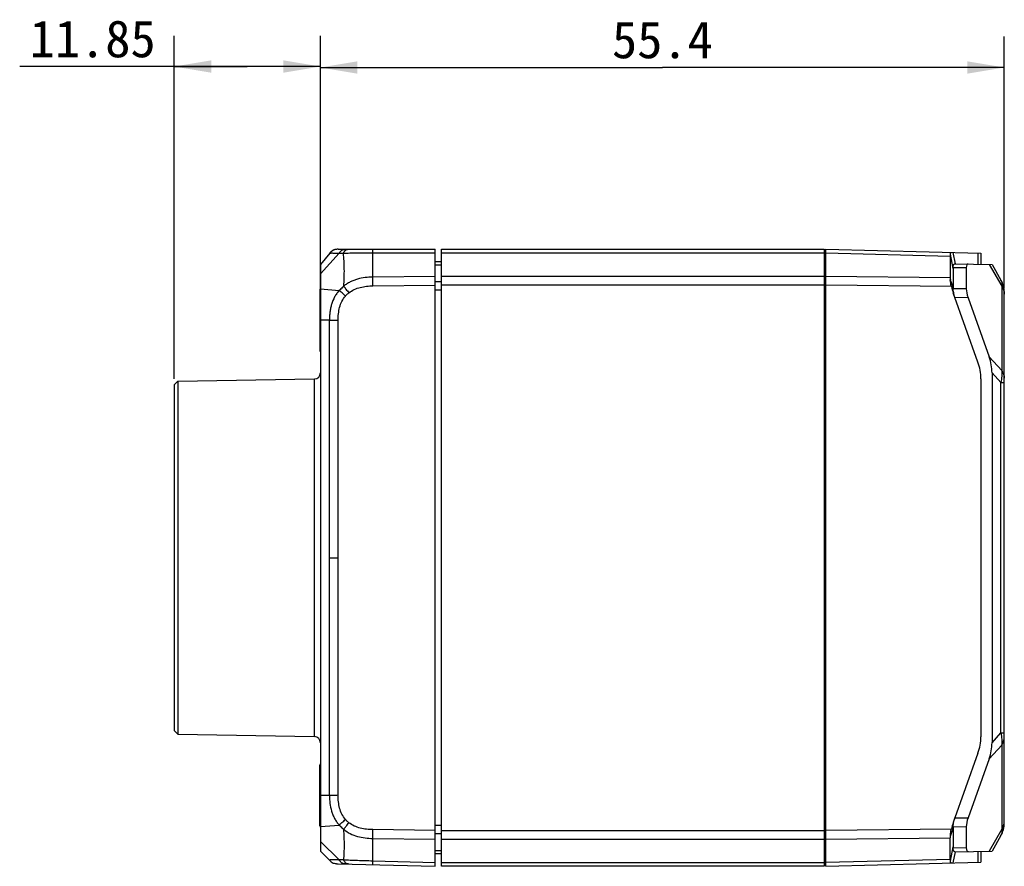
# Model space of a CAD drawing. Header units: millimetres. Extents: x 60 to 392, y 72 to 261.
# Tile 7 of 9: x 160 to 240, y 193 to 261. Entities that reach past the tile are written whole.
import ezdxf
from ezdxf.enums import TextEntityAlignment as Align

# ---------------------------------------------------------------- set-up
doc = ezdxf.new("R2010")
doc.units = ezdxf.units.MM
doc.header["$LTSCALE"] = 23.1
doc.layers.get('0').update_dxf_attribs({"linetype": 'CONTINUOUS'})
for name, color, linetype in [('00_COMPONENTS', 7, 'CONTINUOUS'), ('05_ALL_CURVES', 7, 'CONTINUOUS'), ('20_ALL_FEATURES', 7, 'CONTINUOUS'), ('51__DRAFT_DIMS', 7, 'CONTINUOUS')]:
    doc.layers.add(name, color=color, linetype=linetype)
doc.styles.get("Standard").update_dxf_attribs({"font": 'simfang.ttf'})
doc.dimstyles.new('DIMSTYLE_2', dxfattribs={"dimtxt": 3, "dimasz": 3, "dimexe": 2.5, "dimexo": 0.5, "dimgap": 0.75, "dimtad": 1, "dimdsep": 46, "dimtxsty": 'STANDARD', "dimblk": '_FILLED', "dimblk1": '_FILLED', "dimblk2": '_FILLED', "dimcen": 0.09, "dimclrt": 3, "dimazin": 2, "dimtp": 0.2, "dimtm": 0.2, "dimtfac": 1, "dimtofl": 0, "dimtmove": 0, "dimatfit": 3, "dimldrblk": '_FILLED', "dimfxl": 1, "dimtolj": 1, "dimarcsym": 0})
doc.dimstyles.new('DIMSTYLE_3', dxfattribs={"dimtxt": 3, "dimasz": 3, "dimexe": 2.5, "dimexo": 0.5, "dimgap": 0.75, "dimtad": 1, "dimdsep": 46, "dimtxsty": 'STANDARD', "dimblk": '_FILLED', "dimblk1": '_FILLED', "dimblk2": '_FILLED', "dimcen": 0.09, "dimclrt": 3, "dimazin": 2, "dimtp": 0.3, "dimtm": 0.3, "dimtfac": 1, "dimtofl": 0, "dimtmove": 0, "dimatfit": 3, "dimldrblk": '_FILLED', "dimfxl": 1, "dimtolj": 1, "dimarcsym": 0})

# ---------------------------------------------------------------- blocks, each defined once
blk = doc.blocks.new('_FILLED')
at = {"color": 0, "linetype": 'ByBlock'}
blk.add_solid([(0, 0), (-1, 0.167), (-1, -0.167)], dxfattribs=at)
blk = doc.blocks.new('*D6')
at = {"layer": '51__DRAFT_DIMS', "color": 4}
for p, q in [((184.647, 237.591), (184.647, 260.061)), ((240.047, 239.709), (240.047, 260.061)), ((184.647, 257.561), (212.347, 257.561)), ((240.047, 257.561), (212.347, 257.561))]:
    blk.add_line(p, q, dxfattribs=at)
at = {"layer": '51__DRAFT_DIMS', "color": 4, "xscale": 3, "yscale": 3, "zscale": 3, "rotation": 180}
blk.add_blockref('_FILLED', (184.647, 257.561), dxfattribs=at)
at = {"layer": '51__DRAFT_DIMS', "color": 4, "xscale": 3, "yscale": 3, "zscale": 3}
blk.add_blockref('_FILLED', (240.047, 257.561), dxfattribs=at)
at = {"layer": '51__DRAFT_DIMS', "color": 3}
blk.add_text('55.4', height=3, dxfattribs=at).set_placement((212.347, 258.311), align=Align.CENTER)
blk = doc.blocks.new('*D7')
at = {"layer": '51__DRAFT_DIMS', "color": 4}
for p, q in [((172.797, 232.339), (172.797, 260.14)), ((184.647, 237.591), (184.647, 260.14)), ((178.722, 257.64), (160.281, 257.64)), ((172.797, 257.64), (178.722, 257.64)), ((184.647, 257.64), (178.722, 257.64))]:
    blk.add_line(p, q, dxfattribs=at)
at = {"layer": '51__DRAFT_DIMS', "color": 4, "xscale": 3, "yscale": 3, "zscale": 3, "rotation": 180}
blk.add_blockref('_FILLED', (172.797, 257.64), dxfattribs=at)
at = {"layer": '51__DRAFT_DIMS', "color": 4, "xscale": 3, "yscale": 3, "zscale": 3}
blk.add_blockref('_FILLED', (184.647, 257.64), dxfattribs=at)
at = {"layer": '51__DRAFT_DIMS', "color": 3}
blk.add_text('11.85', height=3, dxfattribs=at).set_placement((171.297, 258.39), align=Align.RIGHT)

msp = doc.modelspace()

# ---------------------------------------------------------------- linework, layer by layer
at = {"layer": '00_COMPONENTS', "color": 7}
for p, q in [((185.401, 242.519), (184.647, 241.606)), ((186.078, 242.838), (193.947, 242.838)), ((193.947, 192.839), (193.947, 242.838)), ((225.597, 242.835), (238.147, 242.506)), ((225.597, 192.843), (225.597, 242.835)), ((238.147, 242.506), (238.147, 241.617)), ((184.719, 241.693), (184.647, 241.606)), ((193.947, 241.839), (194.447, 241.839)), ((225.447, 242.339), (225.597, 242.339)), ((235.67, 242.278), (235.67, 240.521)), ((184.647, 241.606), (184.647, 194.071)), ((235.895, 241.274), (235.895, 239.726)), ((236.049, 241.654), (239.053, 241.601)), ((236.964, 241.345), (236.964, 239.62)), ((239.053, 241.601), (239.779, 240.344)), ((184.597, 239.551), (184.597, 234.631)), ((237.915, 233.688), (235.911, 239.309)), ((240.047, 196.334), (240.047, 239.344)), ((237.112, 238.912), (238.818, 234.126)), ((172.797, 231.839), (173.095, 232.137)), ((173.095, 232.137), (184.156, 232.33)), ((173.095, 232.137), (173.095, 203.54)), ((238.147, 232.345), (238.147, 203.341)), ((239.053, 232.826), (239.053, 202.851)), ((172.797, 231.839), (172.797, 203.839)), ((172.797, 203.839), (173.095, 203.54)), ((173.095, 203.54), (184.156, 203.347)), ((237.915, 201.998), (235.913, 196.381)), ((184.597, 196.124), (184.597, 201.044)), ((238.818, 201.552), (237.112, 196.766)), ((235.895, 195.96), (235.895, 194.404)), ((236.964, 196.057), (236.964, 194.333)), ((235.67, 193.399), (235.67, 195.157)), ((239.779, 195.334), (239.053, 194.076)), ((185.369, 193.349), (184.647, 194.071)), ((194.447, 193.839), (193.947, 193.839)), ((236.049, 194.024), (239.053, 194.076)), ((238.147, 194.061), (238.147, 193.171)), ((185.852, 193.061), (185.882, 193.057)), ((185.882, 193.057), (185.885, 193.057)), ((185.885, 193.057), (185.912, 193.054)), ((185.912, 193.054), (185.914, 193.054)), ((185.914, 193.054), (185.943, 193.051)), ((185.962, 193.05), (185.974, 193.049)), ((185.974, 193.049), (185.981, 193.049)), ((185.981, 193.049), (186.008, 193.048)), ((186.008, 193.048), (186.013, 193.047)), ((186.037, 193.046), (186.076, 193.045)), ((186.076, 193.045), (193.947, 192.839)), ((225.447, 193.339), (225.597, 193.339)), ((225.597, 192.843), (238.147, 193.171))]:
    msp.add_line(p, q, dxfattribs=at)
at = {"layer": '00_COMPONENTS', "color": 4}
for p, q in [((184.647, 240.831), (186.167, 242.51)), ((185.401, 242.519), (185.406, 242.521)), ((188.893, 242.546), (188.893, 242.838)), ((188.893, 242.546), (188.893, 242.838)), ((188.893, 239.87), (188.893, 242.546)), ((188.893, 242.546), (193.947, 242.546)), ((225.597, 242.542), (235.67, 242.278)), ((236.088, 241.653), (235.913, 242.565)), ((237.915, 242.512), (237.915, 241.621)), ((225.447, 242.192), (225.597, 242.192)), ((235.895, 241.274), (235.675, 242.424)), ((194.447, 241.546), (193.947, 241.546)), ((235.897, 241.364), (236.964, 241.345)), ((238.818, 241.605), (239.835, 239.843)), ((193.947, 240.63), (188.893, 240.575)), ((193.947, 240.218), (194.447, 240.218)), ((225.447, 240.278), (225.597, 240.278)), ((235.67, 240.521), (225.597, 240.63)), ((235.674, 240.346), (235.895, 239.726)), ((184.647, 239.619), (186.17, 239.492)), ((188.893, 239.87), (193.947, 239.925)), ((194.447, 239.51), (193.947, 239.51)), ((225.447, 239.925), (225.597, 239.925)), ((235.759, 239.813), (225.597, 239.923)), ((236.964, 239.62), (235.897, 239.628)), ((239.835, 239.843), (239.835, 233.015)), ((237.112, 238.912), (236.051, 238.92)), ((185.373, 237.091), (184.647, 237.091)), ((185.372, 217.834), (185.373, 237.087)), ((185.373, 237.087), (185.373, 237.091)), ((186.078, 217.839), (186.078, 237.086)), ((239.835, 233.015), (238.818, 234.126)), ((184.156, 203.347), (184.156, 232.33)), ((239.779, 232.034), (239.053, 232.826)), ((239.779, 232.034), (240.047, 232.034)), ((239.779, 203.643), (239.779, 232.034)), ((185.372, 198.586), (185.372, 217.834)), ((186.078, 198.591), (186.078, 217.839)), ((239.053, 202.851), (239.779, 203.643)), ((239.779, 203.643), (240.047, 203.643)), ((238.818, 201.552), (239.835, 202.662)), ((239.835, 202.662), (239.835, 195.835)), ((185.372, 198.586), (184.647, 198.586)), ((236.049, 196.758), (237.112, 196.766)), ((184.647, 196.058), (186.169, 196.185)), ((193.947, 195.753), (188.893, 195.808)), ((188.893, 195.101), (188.893, 195.808)), ((193.947, 196.167), (194.447, 196.167)), ((194.447, 195.46), (193.947, 195.46)), ((225.447, 195.753), (225.597, 195.753)), ((225.597, 195.755), (235.758, 195.865)), ((235.895, 195.96), (235.675, 195.341)), ((235.897, 196.05), (236.964, 196.057)), ((239.835, 195.835), (238.818, 194.072)), ((184.647, 194.846), (186.168, 193.359)), ((188.893, 195.101), (193.947, 195.046)), ((188.893, 193.264), (188.893, 195.101)), ((225.447, 195.4), (225.597, 195.4)), ((225.597, 195.048), (235.67, 195.157)), ((193.947, 194.132), (194.447, 194.132)), ((235.675, 193.254), (235.895, 194.404)), ((236.964, 194.333), (235.897, 194.314)), ((235.913, 193.113), (236.088, 194.025)), ((237.915, 194.056), (237.915, 193.165)), ((193.947, 193.132), (188.893, 193.264)), ((188.893, 192.972), (188.893, 193.264)), ((225.447, 193.485), (225.597, 193.485)), ((235.67, 193.399), (225.597, 193.136))]:
    msp.add_line(p, q, dxfattribs=at)
at = {"layer": '00_COMPONENTS', "color": 7}
for points in [[(185.699, 242.767), (185.677, 242.756), (185.656, 242.745), (185.635, 242.732), (185.613, 242.717)], [(185.826, 193.065), (185.852, 193.061), (185.882, 193.057), (185.912, 193.054), (185.943, 193.051), (185.974, 193.049), (186.008, 193.048), (186.041, 193.046)]]:
    msp.add_lwpolyline(points, dxfattribs=at)
for centre, radius, start, end in [((185.894, 242.112), 0.639, 138.33223, 140.4064), ((186.006, 242.154), 0.687, 125.05547, 126.07093), ((185.992, 242.172), 0.664, 124.74827, 125.05126), ((185.979, 242.192), 0.64, 123.38873, 124.75457), ((185.963, 242.216), 0.611, 122.42393, 123.38497), ((238.047, 239.344), 2, 0, 30), ((184.797, 239.553), 0.2, 138.59577, 180), ((184.797, 239.551), 0.2, 138.61701, 180), ((184.797, 234.631), 0.2, 180, 221.38299), ((234.147, 232.345), 4, 0, 19.61679), ((184.147, 232.83), 0.5, 271, 360), ((184.147, 202.847), 0.5, 0, 89), ((234.147, 203.341), 4, 340.38321, 360), ((184.797, 201.047), 0.2, 138.61701, 180), ((184.797, 201.044), 0.2, 138.59577, 180), ((238.047, 196.334), 2, 330, 360), ((184.797, 196.124), 0.2, 180, 221.40423)]:
    msp.add_arc(centre, radius, start, end, dxfattribs=at)
for centre, major_axis, ratio, start_param, end_param in [((235.847, 241.566), (-0.128, 1.004), 0.122454, 0.530896, 0.766267), ((239.969, 241.061), (4.062, -0.443), 0.719849, -3.093645, -3.063198), ((237.469, 240.629), (-0.401, 0.999), 0.308631, -0.12934, 0.655932), ((235.847, 239.812), (-0.127, 1.001), 0.122995, 0.768391, 0.992602), ((239.698, 240.598), (-1.735, 4.294), 0.863461, 1.408762, 1.522667), ((239.969, 239.838), (4.071, 0.235), 0.722801, 3.099813, 3.133053), ((237.469, 238.909), (-0.4, 0.995), 0.310897, 0.65855, 1.443822), ((235.554, 233.81), (-2.736, 2.9), 0.752462, -2.468379, -2.099293), ((235.554, 201.868), (2.736, 2.9), 0.752462, -1.0423, -0.673214), ((239.7, 195.092), (1.735, 4.294), 0.863461, -4.66426, -4.547524), ((237.469, 196.768), (0.4, 0.995), 0.310897, -4.585415, -3.800143), ((239.969, 195.848), (4.071, -0.235), 0.722801, -3.130259, -3.099813), ((235.847, 195.866), (0.127, 1.001), 0.122995, -4.145355, -3.909984), ((239.969, 194.617), (4.062, 0.443), 0.719849, 3.063198, 3.093645), ((237.469, 195.049), (0.401, 0.999), 0.308631, -3.797524, -3.012252), ((235.847, 194.112), (0.128, 1.004), 0.122454, -3.90786, -3.672489)]:
    msp.add_ellipse(centre, major_axis=major_axis, ratio=ratio, start_param=start_param, end_param=end_param, dxfattribs=at)
for points, knots in [([(185.401, 242.519), (185.42, 242.542), (185.46, 242.584), (185.524, 242.647), (185.575, 242.689), (185.605, 242.711), (185.613, 242.717)], [0, 0, 0, 0, 0.299562, 0.599475, 0.899388, 1, 1, 1, 1]), ([(185.601, 242.709), (185.597, 242.706), (185.571, 242.687), (185.524, 242.647), (185.466, 242.589), (185.431, 242.553), (185.416, 242.537)], [0, 0, 0, 0, 0.057204, 0.401749, 0.746294, 1, 1, 1, 1]), ([(185.681, 242.758), (185.674, 242.755), (185.658, 242.746), (185.643, 242.737), (185.635, 242.732)], [0, 0, 0, 0, 0.446538, 1, 1, 1, 1]), ([(186.078, 242.838), (186.048, 242.838), (185.99, 242.834), (185.901, 242.824), (185.817, 242.809), (185.744, 242.788), (185.699, 242.768), (185.681, 242.758)], [0, 0, 0, 0, 0.211764, 0.423528, 0.635292, 0.847056, 1, 1, 1, 1]), ([(235.675, 242.424), (235.676, 242.445), (235.68, 242.475), (235.691, 242.512), (235.701, 242.533), (235.713, 242.549), (235.726, 242.561), (235.742, 242.568), (235.752, 242.569), (235.758, 242.569)], [0, 0, 0, 0, 0.353036, 0.497324, 0.621823, 0.729256, 0.823919, 0.911831, 1, 1, 1, 1]), ([(235.897, 241.364), (235.898, 241.386), (235.901, 241.428), (235.91, 241.488), (235.923, 241.538), (235.941, 241.58), (235.963, 241.614), (235.988, 241.637), (236.018, 241.651), (236.038, 241.654), (236.049, 241.654)], [0, 0, 0, 0, 0.187541, 0.354283, 0.500007, 0.625633, 0.733518, 0.827765, 0.914278, 1, 1, 1, 1]), ([(235.759, 239.813), (235.737, 239.904), (235.699, 240.08), (235.678, 240.259), (235.674, 240.346)], [0, 0, 0, 0, 0.520104, 1, 1, 1, 1]), ([(236.051, 238.92), (236.03, 238.983), (235.991, 239.108), (235.944, 239.292), (235.911, 239.465), (235.9, 239.576), (235.897, 239.628)], [0, 0, 0, 0, 0.274994, 0.540489, 0.785734, 1, 1, 1, 1]), ([(235.897, 196.05), (235.899, 196.102), (235.91, 196.212), (235.942, 196.385), (235.989, 196.57), (236.028, 196.695), (236.049, 196.758)], [0, 0, 0, 0, 0.214247, 0.459475, 0.724978, 1, 1, 1, 1]), ([(235.675, 195.341), (235.679, 195.426), (235.699, 195.602), (235.736, 195.776), (235.758, 195.865)], [0, 0, 0, 0, 0.480722, 1, 1, 1, 1]), ([(236.049, 194.024), (236.038, 194.024), (236.018, 194.026), (235.988, 194.04), (235.963, 194.064), (235.941, 194.097), (235.923, 194.139), (235.91, 194.19), (235.901, 194.249), (235.898, 194.292), (235.897, 194.314)], [0, 0, 0, 0, 0.085722, 0.172235, 0.266482, 0.374367, 0.499993, 0.645717, 0.812459, 1, 1, 1, 1]), ([(185.369, 193.349), (185.462, 193.256), (185.601, 193.121), (185.777, 193.074), (185.826, 193.065)], [0, 0, 0, 0, 0.72795, 1, 1, 1, 1]), ([(235.758, 193.109), (235.752, 193.109), (235.742, 193.11), (235.726, 193.117), (235.713, 193.128), (235.701, 193.145), (235.691, 193.166), (235.68, 193.202), (235.676, 193.233), (235.675, 193.254)], [0, 0, 0, 0, 0.088169, 0.176081, 0.270745, 0.378178, 0.502677, 0.646964, 1, 1, 1, 1])]:
    msp.add_open_spline(points, degree=3, knots=knots, dxfattribs=at)
at = {"layer": '00_COMPONENTS', "color": 4}
for points, knots in [([(185.406, 242.521), (185.409, 242.522), (185.416, 242.524), (185.435, 242.526), (185.47, 242.529), (185.527, 242.532), (185.605, 242.532), (185.707, 242.53), (185.834, 242.524), (185.991, 242.516), (186.105, 242.512), (186.167, 242.51)], [0, 0, 0, 0, 0.010926, 0.027092, 0.076533, 0.150724, 0.251966, 0.383501, 0.549628, 0.754196, 1, 1, 1, 1]), ([(186.167, 242.51), (186.175, 242.523), (186.191, 242.547), (186.216, 242.582), (186.242, 242.616), (186.277, 242.66), (186.323, 242.711), (186.385, 242.762), (186.453, 242.797), (186.513, 242.815), (186.561, 242.825), (186.597, 242.831), (186.632, 242.836), (186.656, 242.838), (186.668, 242.838)], [0, 0, 0, 0, 0.069541, 0.138178, 0.206293, 0.2739, 0.406196, 0.532835, 0.653568, 0.770394, 0.828111, 0.885587, 0.942959, 1, 1, 1, 1]), ([(186.167, 242.51), (186.194, 242.509), (186.307, 242.507), (186.419, 242.51), (186.505, 242.515)], [0, 0, 0, 0, 0.239697, 1, 1, 1, 1]), ([(186.505, 242.515), (186.51, 242.527), (186.523, 242.551), (186.551, 242.598), (186.586, 242.653), (186.631, 242.714), (186.674, 242.757), (186.712, 242.783), (186.75, 242.803), (186.799, 242.82), (186.849, 242.83), (186.889, 242.836), (186.909, 242.838), (186.92, 242.838)], [0, 0, 0, 0, 0.074059, 0.146528, 0.288875, 0.42558, 0.55293, 0.612927, 0.670813, 0.7824, 0.891633, 0.945967, 1, 1, 1, 1]), ([(186.505, 242.514), (186.59, 242.519), (186.766, 242.526), (187.142, 242.537), (187.641, 242.544), (188.261, 242.546), (188.681, 242.546), (188.893, 242.546)], [0, 0, 0, 0, 0.106459, 0.222249, 0.471826, 0.733685, 1, 1, 1, 1]), ([(186.532, 239.841), (186.55, 240.076), (186.576, 240.538), (186.586, 241.22), (186.564, 241.877), (186.528, 242.305), (186.505, 242.514)], [0, 0, 0, 0, 0.264062, 0.518899, 0.764044, 1, 1, 1, 1]), ([(188.893, 240.575), (188.683, 240.573), (188.262, 240.548), (187.744, 240.45), (187.344, 240.32), (187.054, 240.193), (186.78, 240.035), (186.612, 239.909), (186.532, 239.841)], [0, 0, 0, 0, 0.250079, 0.500053, 0.625097, 0.750109, 0.875079, 1, 1, 1, 1]), ([(239.779, 240.344), (239.795, 240.316), (239.821, 240.25), (239.841, 240.135), (239.846, 239.996), (239.84, 239.896), (239.835, 239.843)], [0, 0, 0, 0, 0.187331, 0.414053, 0.684681, 1, 1, 1, 1]), ([(186.17, 239.492), (186.096, 239.413), (185.96, 239.245), (185.731, 238.879), (185.568, 238.475), (185.462, 238.057), (185.409, 237.737), (185.379, 237.415), (185.373, 237.199), (185.373, 237.091)], [0, 0, 0, 0, 0.125014, 0.250037, 0.499771, 0.62482, 0.749872, 0.874933, 1, 1, 1, 1]), ([(186.532, 239.84), (186.501, 239.813), (186.422, 239.744), (186.3, 239.629), (186.213, 239.538), (186.17, 239.492)], [0, 0, 0, 0, 0.249846, 0.624867, 1, 1, 1, 1]), ([(186.674, 239.047), (186.627, 239.091), (186.533, 239.175), (186.399, 239.295), (186.279, 239.4), (186.204, 239.463), (186.17, 239.492)], [0, 0, 0, 0, 0.287404, 0.56316, 0.79946, 1, 1, 1, 1]), ([(186.532, 239.84), (186.545, 239.823), (186.573, 239.787), (186.615, 239.731), (186.662, 239.67), (186.732, 239.578), (186.828, 239.456), (186.906, 239.357), (186.946, 239.306)], [0, 0, 0, 0, 0.097379, 0.201182, 0.313535, 0.437781, 0.713257, 1, 1, 1, 1]), ([(186.674, 239.047), (186.695, 239.071), (186.779, 239.163), (186.872, 239.248), (186.946, 239.306)], [0, 0, 0, 0, 0.250146, 1, 1, 1, 1]), ([(186.946, 239.306), (187.08, 239.412), (187.378, 239.591), (187.868, 239.759), (188.377, 239.849), (188.721, 239.868), (188.893, 239.87)], [0, 0, 0, 0, 0.249764, 0.499723, 0.749823, 1, 1, 1, 1]), ([(239.835, 239.843), (239.869, 239.795), (239.93, 239.696), (239.997, 239.538), (240.038, 239.375), (240.047, 239.264), (240.047, 239.209)], [0, 0, 0, 0, 0.260235, 0.51196, 0.757577, 1, 1, 1, 1]), ([(186.078, 237.086), (186.078, 237.261), (186.094, 237.61), (186.187, 238.127), (186.367, 238.621), (186.56, 238.916), (186.674, 239.047)], [0, 0, 0, 0, 0.25032, 0.500326, 0.750292, 1, 1, 1, 1]), ([(185.373, 237.087), (185.421, 237.086), (185.526, 237.085), (185.694, 237.083), (185.881, 237.084), (186.011, 237.086), (186.078, 237.086)], [0, 0, 0, 0, 0.207566, 0.444833, 0.716917, 1, 1, 1, 1]), ([(239.835, 233.015), (239.841, 232.94), (239.847, 232.784), (239.837, 232.456), (239.807, 232.204), (239.779, 232.034)], [0, 0, 0, 0, 0.230133, 0.475052, 1, 1, 1, 1]), ([(239.835, 233.015), (239.869, 232.967), (239.93, 232.868), (239.997, 232.71), (240.038, 232.547), (240.047, 232.437), (240.047, 232.382)], [0, 0, 0, 0, 0.260235, 0.51196, 0.757577, 1, 1, 1, 1]), ([(185.372, 217.834), (185.42, 217.834), (185.525, 217.833), (185.694, 217.833), (185.881, 217.836), (186.011, 217.838), (186.078, 217.839)], [0, 0, 0, 0, 0.206662, 0.444763, 0.717996, 1, 1, 1, 1]), ([(239.779, 203.643), (239.807, 203.473), (239.837, 203.222), (239.847, 202.894), (239.841, 202.738), (239.835, 202.662)], [0, 0, 0, 0, 0.524948, 0.769867, 1, 1, 1, 1]), ([(239.835, 202.662), (239.869, 202.71), (239.93, 202.81), (239.997, 202.968), (240.038, 203.131), (240.047, 203.241), (240.047, 203.296)], [0, 0, 0, 0, 0.260235, 0.51196, 0.757577, 1, 1, 1, 1]), ([(186.078, 198.591), (186.012, 198.59), (185.881, 198.588), (185.694, 198.586), (185.525, 198.586), (185.42, 198.586), (185.372, 198.586)], [0, 0, 0, 0, 0.283123, 0.555218, 0.792456, 1, 1, 1, 1]), ([(185.372, 198.586), (185.372, 198.371), (185.396, 197.939), (185.505, 197.408), (185.649, 197.001), (185.788, 196.708), (185.959, 196.432), (186.095, 196.264), (186.169, 196.185)], [0, 0, 0, 0, 0.250095, 0.499867, 0.624934, 0.749968, 0.874999, 1, 1, 1, 1]), ([(186.675, 196.631), (186.561, 196.762), (186.367, 197.057), (186.187, 197.551), (186.095, 198.067), (186.078, 198.417), (186.078, 198.591)], [0, 0, 0, 0, 0.24971, 0.499676, 0.749683, 1, 1, 1, 1]), ([(186.169, 196.185), (186.202, 196.214), (186.277, 196.277), (186.397, 196.382), (186.532, 196.502), (186.627, 196.587), (186.675, 196.631)], [0, 0, 0, 0, 0.197311, 0.434974, 0.711142, 1, 1, 1, 1]), ([(186.533, 195.835), (186.592, 195.914), (186.729, 196.093), (186.868, 196.271), (186.947, 196.371)], [0, 0, 0, 0, 0.43573, 1, 1, 1, 1]), ([(186.947, 196.371), (186.922, 196.391), (186.825, 196.471), (186.736, 196.56), (186.675, 196.631)], [0, 0, 0, 0, 0.250137, 1, 1, 1, 1]), ([(188.893, 195.808), (188.721, 195.81), (188.378, 195.829), (187.869, 195.919), (187.379, 196.087), (187.082, 196.265), (186.947, 196.371)], [0, 0, 0, 0, 0.250249, 0.500256, 0.750235, 1, 1, 1, 1]), ([(239.835, 195.835), (239.869, 195.883), (239.93, 195.982), (239.997, 196.14), (240.038, 196.303), (240.047, 196.413), (240.047, 196.468)], [0, 0, 0, 0, 0.260235, 0.51196, 0.757577, 1, 1, 1, 1]), ([(186.169, 196.185), (186.197, 196.154), (186.313, 196.032), (186.437, 195.917), (186.533, 195.835)], [0, 0, 0, 0, 0.25015, 1, 1, 1, 1]), ([(186.533, 195.835), (186.692, 195.699), (187.048, 195.468), (187.641, 195.246), (188.262, 195.128), (188.683, 195.104), (188.893, 195.101)], [0, 0, 0, 0, 0.249638, 0.499604, 0.749643, 1, 1, 1, 1]), ([(186.533, 193.349), (186.569, 193.745), (186.594, 194.355), (186.576, 195.185), (186.55, 195.616), (186.533, 195.835)], [0, 0, 0, 0, 0.479478, 0.734826, 1, 1, 1, 1]), ([(239.835, 195.835), (239.84, 195.781), (239.846, 195.682), (239.841, 195.543), (239.821, 195.428), (239.795, 195.361), (239.779, 195.334)], [0, 0, 0, 0, 0.315319, 0.585947, 0.812669, 1, 1, 1, 1]), ([(186.168, 193.359), (186.1, 193.359), (185.974, 193.357), (185.802, 193.356), (185.679, 193.354), (185.597, 193.353), (185.546, 193.353), (185.502, 193.352), (185.466, 193.351), (185.435, 193.351), (185.411, 193.35), (185.395, 193.35), (185.385, 193.349), (185.379, 193.349), (185.375, 193.349), (185.372, 193.349), (185.37, 193.349), (185.369, 193.349), (185.369, 193.349)], [0, 0, 0, 0, 0.255857, 0.47123, 0.645835, 0.718484, 0.781825, 0.836212, 0.882042, 0.919719, 0.94965, 0.972238, 0.980905, 0.987889, 0.99324, 0.997008, 0.999245, 1, 1, 1, 1]), ([(186.533, 193.349), (186.501, 193.351), (186.38, 193.358), (186.258, 193.361), (186.168, 193.359)], [0, 0, 0, 0, 0.260698, 1, 1, 1, 1]), ([(186.674, 193.03), (186.65, 193.03), (186.601, 193.033), (186.528, 193.045), (186.456, 193.068), (186.387, 193.103), (186.324, 193.154), (186.247, 193.237), (186.198, 193.31), (186.168, 193.359)], [0, 0, 0, 0, 0.113393, 0.229018, 0.346281, 0.466426, 0.592351, 0.724807, 1, 1, 1, 1]), ([(188.893, 193.264), (188.683, 193.27), (188.268, 193.281), (187.656, 193.296), (187.163, 193.314), (186.792, 193.332), (186.617, 193.343), (186.533, 193.349)], [0, 0, 0, 0, 0.266401, 0.528305, 0.77742, 0.893069, 1, 1, 1, 1]), ([(186.947, 193.023), (186.927, 193.023), (186.886, 193.026), (186.825, 193.037), (186.766, 193.059), (186.709, 193.095), (186.658, 193.145), (186.612, 193.206), (186.57, 193.275), (186.545, 193.324), (186.533, 193.349)], [0, 0, 0, 0, 0.106978, 0.216202, 0.327937, 0.444842, 0.571293, 0.708009, 0.852315, 1, 1, 1, 1])]:
    msp.add_open_spline(points, degree=3, knots=knots, dxfattribs=at)
at = {"layer": '00_COMPONENTS', "color": 7}
msp.add_open_spline([(185.826, 193.065), (185.908, 193.05), (185.994, 193.047), (186.076, 193.045)], degree=3, dxfattribs=at)
at = {"layer": '05_ALL_CURVES', "color": 4}
for p, q in [((194.447, 192.839), (194.447, 242.839)), ((225.447, 242.839), (225.447, 192.839))]:
    msp.add_line(p, q, dxfattribs=at)
at = {"layer": '20_ALL_FEATURES', "color": 7}
for p, q in [((194.447, 192.839), (194.447, 242.839)), ((194.447, 242.839), (225.447, 242.839)), ((225.447, 242.839), (225.447, 192.839)), ((225.447, 192.839), (194.447, 192.839))]:
    msp.add_line(p, q, dxfattribs=at)
at = {"layer": '20_ALL_FEATURES', "color": 4}
for p, q in [((194.447, 242.546), (225.447, 242.546)), ((225.447, 240.632), (194.447, 240.632)), ((225.447, 239.925), (194.447, 239.925)), ((194.447, 195.753), (225.447, 195.753)), ((194.447, 195.046), (225.447, 195.046)), ((225.447, 193.132), (194.447, 193.132))]:
    msp.add_line(p, q, dxfattribs=at)

# ---------------------------------------------------------------- dimensions: what is measured, and where the dimension line sits
at = {"layer": '51__DRAFT_DIMS', "color": 4}
for base, p1, p2, dimstyle, picture, middle in [((184.647, 257.64), (172.797, 231.839), (184.647, 237.091), 'DIMSTYLE_2', '*D7', (165.865, 257.64)), ((240.047, 257.561), (184.647, 237.091), (240.047, 239.209), 'DIMSTYLE_3', '*D6', (212.362, 257.561))]:
    dim = msp.add_linear_dim(base=base, p1=p1, p2=p2, dimstyle=dimstyle, dxfattribs=at)
    dim.commit()
    dim.dimension.update_dxf_attribs({"geometry": picture, "text_midpoint": middle, "dimtype": 160})

doc.saveas('drawing.dxf')
